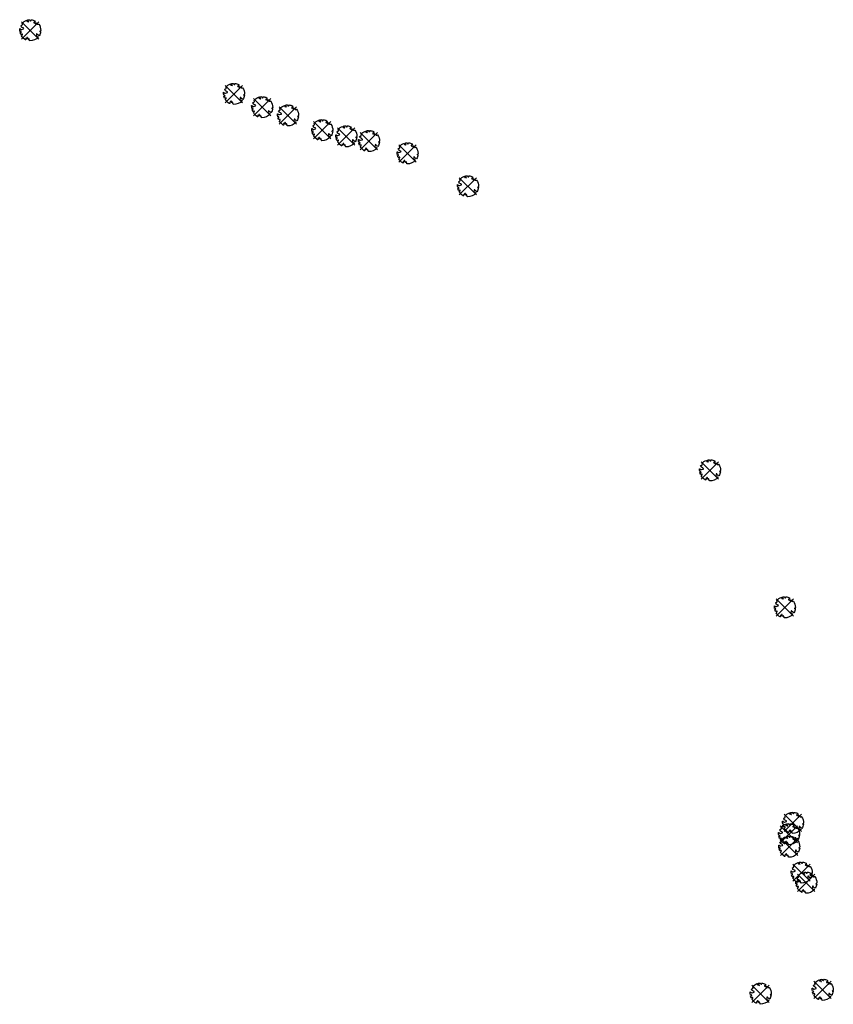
# Model space of a CAD drawing. Header units: metres. Extents: x 198453 to 198843, y 362711 to 363183.
import ezdxf

# ---------------------------------------------------------------- set-up
doc = ezdxf.new("R2010")
doc.units = ezdxf.units.M
doc.layers.add('V-WA-GR-BOOM-S', color=10, linetype='Continuous', lineweight=25)

# ---------------------------------------------------------------- blocks, each defined once
blk = doc.blocks.new('V-SGR-BOOM_05')
at = {"lineweight": -3}
for p, q in [((-4.15, 4.15), (4.15, -4.15)), ((4.15, 4.15), (-4.15, -4.15))]:
    blk.add_line(p, q, dxfattribs=at)
blk.add_lwpolyline([(0.43, 4.71), (0.44, 4.72), (0.45, 4.73), (0.46, 4.74), (0.47, 4.75), (0.47, 4.75), (0.48, 4.76), (0.49, 4.77), (0.49, 4.78), (0.5, 4.79), (0.51, 4.8), (0.51, 4.82), (0.52, 4.84), (0.52, 4.86), (0.51, 4.88), (0.51, 4.92), (0.48, 5.03, -0.52938), (0.53, 5.1, -0.087139), (2.22, 4.62, -0.372341), (2.28, 4.47), (2.35, 4.12), (2.18, 3.95), (1.99, 3.99), (1.77, 3.82), (1.85, 3.6), (2.09, 3.53), (2.71, 3.67), (2.86, 3.59), (2.85, 3.45), (2.71, 3.36), (2.58, 2.94), (2.74, 2.67), (3.17, 3.35, -0.504641), (3.41, 3.14, 0.331948), (3.54, 2.92, 0.282008), (3.99, 3), (3.96, 2.99, -0.512156), (4.16, 2.98, -0.16076), (5.09, -0.06), (4.98, -0.17), (4.98, -0.29), (4.86, -0.31), (4.88, -0.44), (4.7, -0.38), (4.64, -0.52), (4.86, -0.67), (4.93, -0.72), (5.05, -0.6, -0.106371), (4.34, -2.61), (3.71, -2.2), (3.59, -2.28), (3.51, -1.94), (3.29, -1.67), (3.02, -1.68), (3.03, -1.99), (2.83, -2.68), (2.86, -2.81), (3.01, -2.83), (3.93, -3.18, -0.236298), (-0.23, -5.01, 0.159625), (-0.35, -4.77, 0.350802), (-0.31, -4.53, -0.504641), (-0.6, -4.39), (-0.53, -4.17), (-0.65, -3.96), (-0.8, -3.98), (-0.82, -4.14), (-0.94, -4.21), (-1.08, -4.11), (-1.2, -3.47), (-1.29, -3.38), (-1.52, -3.39), (-1.59, -3.66), (-1.68, -3.69), (-1.77, -3.92), (-2, -3.8, 0.733583), (-1.92, -3.97, -0.861625), (-1.87, -4.13, 0.279978), (-2.04, -4.39), (-2.04, -4.4, -0.827056), (-2.21, -4.58, -0.116774), (-4.15, -2.56), (-4.11, -2.55), (-4.08, -2.54), (-4.06, -2.53), (-4.04, -2.52), (-4.02, -2.51), (-4.01, -2.5), (-4, -2.49), (-3.77, -2.18), (-3.76, -2.17), (-3.76, -2.16), (-3.75, -2.15), (-3.75, -2.14), (-3.75, -2.13), (-3.74, -2.12), (-3.74, -2.11), (-3.74, -2.1), (-3.73, -2.09), (-3.72, -2.07), (-3.71, -2.06), (-3.71, -2.04), (-3.7, -2.02), (-3.69, -2.01), (-3.68, -1.99), (-3.68, -1.97), (-3.67, -1.96), (-3.67, -1.94), (-3.67, -1.93), (-3.67, -1.92), (-3.67, -1.9), (-3.67, -1.89), (-3.67, -1.88), (-3.68, -1.88), (-3.68, -1.87), (-3.69, -1.87), (-3.7, -1.87), (-3.71, -1.87), (-3.72, -1.87), (-3.73, -1.86), (-3.74, -1.86), (-3.75, -1.86), (-3.76, -1.86), (-3.78, -1.85), (-3.79, -1.84), (-3.8, -1.83), (-3.81, -1.83), (-3.83, -1.82), (-3.84, -1.81), (-3.85, -1.8), (-3.87, -1.78), (-3.88, -1.77), (-3.89, -1.76), (-3.91, -1.75), (-4.15, -2.03), (-4.16, -2.01), (-4.17, -2), (-4.18, -1.98), (-4.19, -1.97), (-4.2, -1.95), (-4.22, -1.94), (-4.24, -1.93), (-4.27, -1.92), (-4.32, -1.93), (-4.38, -1.94), (-4.46, -1.97, -0.040997), (-4.79, -1.03), (-4.62, -1.06), (-4.46, -1.16), (-4.38, -1.08), (-4.28, -0.93), (-4.38, -0.78), (-4.32, -0.57), (-4.52, -0.55), (-4.65, -0.42), (-4.89, -0.58, -0.05814), (-4.99, 0.83), (-4.85, 0.8), (-4.3, 0.36), (-4.06, 0.45), (-3.13, 0.69), (-3.05, 1), (-3.41, 1.14), (-3.46, 1.26), (-4.12, 1.58), (-4.14, 1.77), (-4.36, 1.96), (-4.45, 2.14), (-4.3, 2.38), (-3.96, 2.43), (-3.65, 2.63), (-3.65, 2.84), (-3.84, 3.07), (-3.79, 3.16), (-3.86, 3.31, -0.13428), (-1.66, 4.83, -0.541727), (-1.6, 4.78), (-1.61, 4.64), (-1.61, 4.56), (-1.6, 4.51), (-1.58, 4.46), (-1.56, 4.43), (-1.53, 4.41), (-1.51, 4.39), (-1.49, 4.38), (-1.47, 4.36), (-1.45, 4.34), (-1.43, 4.32), (-1.41, 4.31), (-1.4, 4.3), (-1.38, 4.28), (-1.36, 4.28), (-1.35, 4.27), (-1.33, 4.27), (-1.31, 4.28), (-1.29, 4.28), (-1.27, 4.29), (-1.25, 4.31), (-1.23, 4.32), (-1.21, 4.33), (-1.19, 4.34), (-1.17, 4.34), (-1.15, 4.35), (-1.13, 4.35), (-1.11, 4.35), (-1.09, 4.36), (-1.07, 4.36), (-1.05, 4.36), (-1.03, 4.37), (-1.01, 4.38), (-1, 4.39), (-0.99, 4.41), (-0.97, 4.42), (-0.96, 4.32), (-0.94, 4.3), (-0.83, 4.12), (-0.61, 4), (-0.93, 4.51), (-0.92, 4.52), (-0.92, 4.54), (-0.92, 4.55), (-0.92, 4.57), (-0.92, 4.58), (-0.93, 4.6), (-0.94, 4.61), (-0.95, 4.63), (-0.97, 4.65), (-0.99, 4.67), (-1.02, 4.69), (-1.05, 4.72), (-1.08, 4.75), (-1.12, 4.79), (-1.2, 4.9, -0.543104), (-1.17, 4.98, -0.046766), (-0.23, 5.12, -0.385168), (-0.18, 5.07), (-0.15, 4.88), (-0.14, 4.82), (-0.12, 4.78), (-0.1, 4.75), (-0.09, 4.74), (-0.07, 4.73), (-0.05, 4.73), (-0.03, 4.73), (-0.01, 4.72), (0.01, 4.72), (0.03, 4.72), (0.04, 4.71), (0.06, 4.7), (0.08, 4.7), (0.09, 4.69), (0.11, 4.68), (0.12, 4.67), (0.14, 4.67), (0.15, 4.66), (0.17, 4.65), (0.18, 4.65), (0.19, 4.64), (0.2, 4.63), (0.21, 4.62), (0.22, 4.61), (0.23, 4.6), (0.23, 4.59), (0.24, 4.58), (0.24, 4.58), (0.25, 4.57), (0.25, 4.56), (0.26, 4.56), (0.27, 4.56), (0.28, 4.56), (0.29, 4.56), (0.3, 4.57), (0.31, 4.57), (0.32, 4.58), (0.34, 4.59), (0.35, 4.6), (0.36, 4.62), (0.37, 4.63), (0.38, 4.64), (0.39, 4.66), (0.4, 4.67), (0.41, 4.69), (0.42, 4.7)], format="xyb", close=True)
blk.add_circle((0, 0), 0.15)

msp = doc.modelspace()

# ---------------------------------------------------------------- block references
at = {"layer": 'V-WA-GR-BOOM-S'}
for p in [(198457.51, 363177.97), (198555.27, 363147.42), (198568.77, 363141.05), (198581.15, 363137.11), (198597.6, 363130.02), (198609.12, 363127.09), (198620.03, 363124.8), (198638.51, 363118.92), (198667.5, 363103.13), (198783.61, 362966.81), (198819.51, 362901.1), (198823.42, 362797.67), (198821.53, 362792.22), (198821.61, 362786.22), (198827.56, 362773.82), (198829.77, 362768.97), (198807.94, 362715.75), (198837.68, 362717.55)]:
    msp.add_blockref('V-SGR-BOOM_05', p, dxfattribs=at)

doc.saveas('drawing.dxf')
